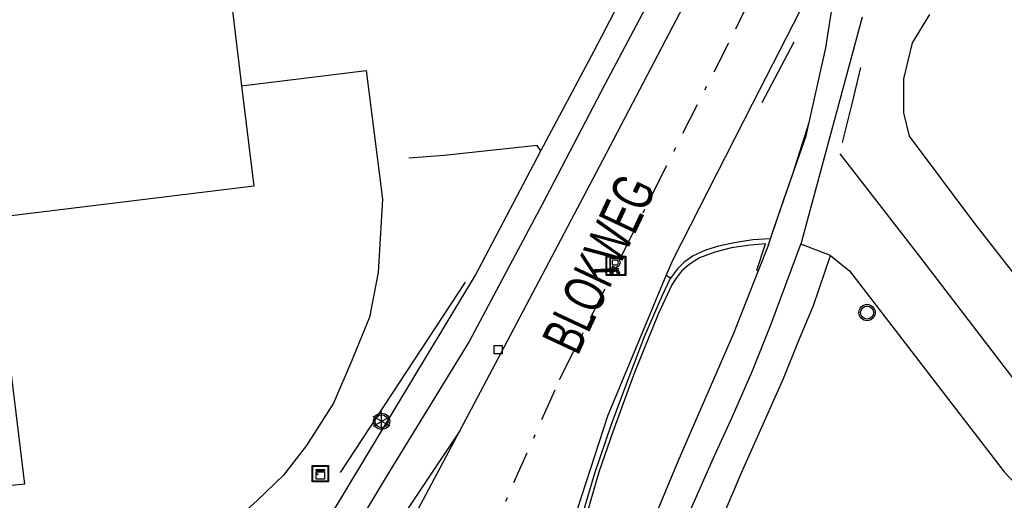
# Model space of a CAD drawing. Extents: x 99796 to 103543, y 406299 to 407646.
# Tile 41 of 85: x 101225 to 101286, y 406764 to 406794. Entities that reach past the tile are written whole.
import ezdxf
from ezdxf.enums import TextEntityAlignment as Align

# ---------------------------------------------------------------- set-up
doc = ezdxf.new("R2010")
doc.units = 0
doc.linetypes.add('As', pattern=[4.25, 2, -1, 0.25, -1])
for name, color, linetype in [('1101', 252, 'CONTINUOUS'), ('1104', 252, 'CONTINUOUS'), ('1106', 252, 'CONTINUOUS'), ('1107', 252, 'CONTINUOUS'), ('1110', 252, 'CONTINUOUS'), ('1112', 252, 'CONTINUOUS'), ('1201', 252, 'As'), ('1202', 252, 'CONTINUOUS'), ('1211', 252, 'CONTINUOUS'), ('1701', 252, 'CONTINUOUS'), ('2006', 252, 'Heg haag'), ('2401', 252, 'CONTINUOUS'), ('2701', 252, 'CONTINUOUS'), ('2810', 252, 'CONTINUOUS'), ('3602', 252, 'CONTINUOUS'), ('3605', 252, 'CONTINUOUS'), ('4501', 252, 'CONTINUOUS')]:
    doc.layers.add(name, color=color, linetype=linetype)
doc.linetypes.add('Heg haag', pattern='A,4,-1,[4,dgnlstyle.shx,S=0.004016,R=0,X=0,Y=0],-1', length=6)

# ---------------------------------------------------------------- blocks, each defined once
blk = doc.blocks.new('IMG-KAST', base_point=(97500.879966, 403507.602474))
at = {"layer": '2810'}
for points in [[(97500.379966, 403508.102474, 0), (97501.379966, 403508.102474, 0), (97501.379966, 403507.102474, 0), (97500.379966, 403507.102474, 0)], [(97500.618198, 403507.866454, 0), (97501.129648, 403507.866454, 0), (97501.129648, 403507.789878, 0), (97500.618198, 403507.789878, 0)], [(97500.618198, 403507.709163, 0), (97501.129648, 403507.709163, 0), (97501.129648, 403507.270405, 0), (97500.618198, 403507.270405, 0)]]:
    blk.add_polyline3d(points, close=True, dxfattribs=at)
for points in [[(97500.416612, 403507.165485, 0), (97500.416612, 403508.044589, 0)], [(97500.438212, 403508.066188, 0), (97501.317777, 403508.066188, 0)], [(97501.339377, 403508.044589, 0), (97501.339377, 403507.165485, 0)], [(97501.317777, 403507.143885, 0), (97500.438212, 403507.143885, 0)]]:
    blk.add_polyline3d(points, dxfattribs=at)
blk.add_circle((97500.703094, 403507.568429), 0.035426, dxfattribs=at)
for centre, start, end in [((97500.438212, 403508.044589), 90, 180), ((97501.317777, 403508.044589), 0, 90), ((97500.438212, 403507.165485), 180, 270), ((97501.317777, 403507.165485), 270, 0)]:
    blk.add_arc(centre, 0.0216, start, end, dxfattribs=at)
blk = doc.blocks.new('VERKEERSBORD', base_point=(97503.821083, 403507.602474))
at = {"layer": '2401'}
for radius in [0.5, 0.5, 0.4, 0.4]:
    blk.add_circle((97503.821083, 403507.602474), radius, dxfattribs=at)
blk = doc.blocks.new('INSPECTIE-_OF_RIOOLPUT', base_point=(97500.879966, 403507.602474))
at = {"layer": '3602'}
blk.add_polyline3d([(97500.279966, 403508.202474, 0), (97501.479966, 403508.202474, 0), (97501.479966, 403507.002474, 0), (97500.279966, 403507.002474, 0)], close=True, dxfattribs=at)
for points in [[(97500.323942, 403507.078087, 0), (97500.323942, 403508.133012, 0)], [(97500.349861, 403508.158931, 0), (97501.405339, 403508.158931, 0)], [(97500.879966, 403508.082474, 0), (97500.519966, 403508.082474, 0), (97500.519966, 403507.122474, 0), (97500.639966, 403507.122474, 0)], [(97500.639966, 403507.122474, 0), (97500.519966, 403507.122474, 0), (97500.519966, 403508.082474, 0), (97500.879966, 403508.082474, 0)], [(97501.431259, 403508.133012, 0), (97501.431259, 403507.078087, 0)], [(97500.879966, 403507.962474, 0), (97500.639966, 403507.962474, 0), (97500.639966, 403507.662474, 0)], [(97500.879966, 403507.962474, 0), (97500.639966, 403507.962474, 0), (97500.639966, 403507.662474, 0)], [(97500.639966, 403507.662474, 0), (97500.879966, 403507.662474, 0)], [(97500.639966, 403507.662474, 0), (97500.879966, 403507.662474, 0)], [(97500.639966, 403507.122474, 0), (97500.639966, 403507.542474, 0), (97500.741756, 403507.542474, 0), (97500.981756, 403507.122474, 0), (97501.119966, 403507.122474, 0), (97500.879966, 403507.542474, 0)], [(97500.879966, 403507.542474, 0), (97501.119966, 403507.122474, 0), (97500.981756, 403507.122474, 0), (97500.741756, 403507.542474, 0), (97500.639966, 403507.542474, 0), (97500.639966, 403507.122474, 0)], [(97501.405339, 403507.052167, 0), (97500.349861, 403507.052167, 0)]]:
    blk.add_polyline3d(points, dxfattribs=at)
for centre, radius, start, end in [((97500.349861, 403508.133012), 0.02592, 90, 180), ((97500.879966, 403507.812474), 0.27, 270, 90), ((97500.879966, 403507.812474), 0.27, 270, 90), ((97501.405339, 403508.133012), 0.02592, 0, 90), ((97500.879966, 403507.812474), 0.15, 270, 90), ((97500.879966, 403507.812474), 0.15, 270, 90), ((97500.349861, 403507.078087), 0.02592, 180, 270), ((97501.405339, 403507.078087), 0.02592, 270, 0)]:
    blk.add_arc(centre, radius, start, end, dxfattribs=at)
blk = doc.blocks.new('STRAATKOLK', base_point=(97500.879966, 403507.602474))
at = {"layer": '3605'}
blk.add_polyline3d([(97500.629966, 403507.352474, 0), (97500.629966, 403507.852474, 0), (97501.129966, 403507.852474, 0), (97501.129966, 403507.352474, 0)], close=True, dxfattribs=at)
blk = doc.blocks.new('LICHTMAST', base_point=(106423.199838, 404577.892233))
at = {"layer": '2701'}
for points in [[(106422.680222, 404577.592233, 0), (106423.719453, 404578.192234, 0)], [(106423.719453, 404577.592234, 0), (106422.680222, 404578.192233, 0)], [(106423.199838, 404577.292233, 0), (106423.199838, 404578.492233, 0)]]:
    blk.add_polyline3d(points, dxfattribs=at)

msp = doc.modelspace()

# ---------------------------------------------------------------- linework, layer by layer
at = {"layer": '1101'}
for points in [[(101270.526184, 406788.688861, 2.036), (101273.896826, 406795.288958, 2.039), (101275.556071, 406798.782908, 2.078), (101278.17197, 406805.577837, 2.114), (101279.894916, 406811.115854, 2.105), (101282.0269, 406818.941944, 2.111), (101283.745004, 406827.571951, 2.12), (101284.617094, 406834.823974, 2.165), (101285.020171, 406842.002981, 2.165), (101284.576116, 406851.614975, 2.189), (101284.20396, 406856.337898, 2.228)], [(101252.482368, 406768.507101, 1.991), (101255.227907, 406773.680039, 1.967), (101261.30013, 406785.206087, 2.048), (101265.650151, 406793.494113, 2.093), (101267.507953, 406797.065921, 2.087), (101268.476901, 406799.073108, 2.09), (101269.638074, 406801.642068, 2.102), (101270.550026, 406803.685017, 2.102), (101271.742863, 406806.568019, 2.126), (101272.775141, 406809.455864, 2.135), (101273.725836, 406812.595166, 2.189)], [(101265.21392, 406778.090783, 1.982936), (101265.612898, 406779.047065, 1.991), (101270.526184, 406788.688861, 2.036)], [(101257.16692, 406740.112193, 1.5397), (101257.075651, 406740.350612, 1.53724), (101256.777627, 406741.13106, 1.5292), (101256.452037, 406742.247157, 1.5322), (101256.335808, 406742.935591, 1.5322), (101256.218834, 406743.814387, 1.5217), (101256.129427, 406744.820587, 1.5382), (101256.185306, 406746.084206, 1.5487), (101256.282909, 406747.576557, 1.5967), (101256.451292, 406748.852097, 1.6597), (101256.68971, 406750.300117, 1.6717), (101257.268621, 406752.880998, 1.6927), (101257.862059, 406755.261459, 1.6837), (101258.441342, 406757.667251, 1.7122), (101259.193106, 406760.504432, 1.7302), (101260.051785, 406763.340868, 1.7572), (101260.806901, 406765.90275, 1.7782), (101261.821298, 406768.872924, 1.8037), (101262.87332, 406771.687009, 1.8472), (101263.865365, 406774.34016, 1.9252), (101264.984814, 406776.877828, 1.9372), (101265.486983, 406777.933203, 1.9192)], [(101265.486983, 406777.933203, 1.9192), (101265.21392, 406778.090783, 1.982936)], [(101241.83086, 406744.297886, 2.07922), (101246.530099, 406756.161116, 2.051), (101249.736829, 406763.334163, 2.015), (101252.482368, 406768.507101, 1.991)]]:
    msp.add_polyline3d(points, dxfattribs=at)
at = {"layer": '1104'}
for points in [[(101271.895973, 406813.364066, 2.192), (101268.78312, 406804.693826, 2.171), (101265.811829, 406798.148863, 2.111), (101261.423064, 406789.886169, 2.078), (101257.559938, 406782.47992, 2.021), (101253.05718, 406774.032824, 2.024), (101247.953905, 406765.672155, 2.054), (101241.825057, 406755.452939, 2.096), (101236.871911, 406748.037003, 2.105), (101235.60494, 406746.818833, 2.171), (101234.393807, 406745.865028, 2.200781)], [(101271.647124, 406780.352034, 2.085482), (101272.474138, 406782.844998, 2.075), (101273.834987, 406786.711849, 2.06), (101275.056137, 406792.129167, 2.054), (101275.554953, 406795.335896, 2.06), (101275.731904, 406796.684079, 2.021), (101275.906993, 406798.157059, 2.012)], [(101277.28386, 406794.033908, 2.105), (101273.517964, 406780.033522, 1.989069)], [(101266.694723, 406763.586365, 1.90382), (101268.071217, 406766.702198, 1.943419), (101269.309131, 406769.395583, 2.00447), (101270.505695, 406772.180982, 2.108419), (101271.669475, 406775.046103, 2.105669), (101273.517964, 406780.033522, 1.989069)], [(101271.527169, 406779.991053, 2.087), (101270.891262, 406778.385453, 2.064131)], [(101271.527169, 406779.991053, 2.087), (101271.647124, 406780.352034, 2.085482)], [(101270.891262, 406778.385453, 2.064131), (101269.357933, 406774.514876, 2.009), (101265.92396, 406766.634025, 1.898), (101263.317002, 406760.355048, 1.841), (101260.938031, 406754.074954, 1.79), (101260.119958, 406750.225984, 1.721)], [(101252.482368, 406768.507101, 1.991), (101248.127876, 406761.997156, 2.069), (101243.717877, 406754.60618, 2.045), (101241.420118, 406750.668176, 2.105), (101239.192394, 406747.751646, 2.139905)]]:
    msp.add_polyline3d(points, dxfattribs=at)
at = {"layer": '1106'}
msp.add_polyline3d([(101256.502774, 406740.234831, 1.665649), (101256.341023, 406740.663163, 1.661), (101255.91783, 406741.842963, 1.691), (101255.727095, 406743.058153, 1.682), (101255.584044, 406744.224914, 1.682), (101255.639924, 406746.948846, 1.736), (101256.918816, 406753.087007, 1.796), (101259.21285, 406762.038879, 1.895), (101261.607094, 406769.442149, 1.91), (101265.21392, 406778.090783, 1.982936)], dxfattribs=at)
at = {"layer": '1107'}
msp.add_polyline3d([(101270.891262, 406778.385453, 2.064131), (101270.80409, 406778.424941, 2.0809), (101271.331964, 406780.044325, 2.1209), (101270.398406, 406779.968701, 2.1249), (101269.247292, 406779.802181, 2.1249), (101268.215386, 406779.533215, 2.1069), (101267.2673, 406779.17745, 2.0929), (101266.618354, 406778.771393, 2.0709), (101266.167594, 406778.389551, 2.0609), (101265.865473, 406777.992807, 1.9949), (101265.558882, 406777.527146, 1.9809), (101264.713986, 406775.70995, 2.0774), (101263.267828, 406772.106476, 2.0774), (101261.91443, 406768.450104, 2.0759), (101261.063201, 406765.970923, 2.0624), (101260.20862, 406763.053648, 1.9934)], dxfattribs=at)
at = {"layer": '1110'}
for points in [[(101383.295937, 406750.643961, 2.258), (101364.41095, 406751.031019, 2.255), (101346.000938, 406751.335003, 2.219), (101329.515038, 406751.567833, 2.177), (101316.470934, 406751.748137, 2.123), (101310.392005, 406752.055101, 2.141), (101308.809875, 406752.485, 2.141), (101307.298897, 406752.984934, 2.147), (101304.677037, 406754.767113, 2.162), (101301.444976, 406758.572869, 2.174), (101292.731149, 406769.756936, 2.114), (101291.834099, 406771.302186, 2.114), (101290.580912, 406773.161851, 2.195), (101284.183843, 406781.391017, 2.198), (101280.207096, 406786.698066, 2.228), (101279.856173, 406788.122989, 2.228), (101279.869957, 406790.225171, 2.231), (101280.39187, 406792.443954, 2.237), (101281.462891, 406794.191115, 2.276)], [(101257.48804, 406785.784997, 2.117), (101257.261915, 406786.121018, 2.219), (101251.527948, 406785.49815, 2.525), (101249.344183, 406785.326041, 2.597)], [(101271.647124, 406780.352034, 2.085482), (101270.547045, 406780.302487, 1.9882), (101269.39444, 406780.107282, 2.0002), (101268.446727, 406779.916175, 2.0092), (101267.62828, 406779.663228, 2.0317), (101266.837774, 406779.285483, 2.0272), (101266.291274, 406778.8947, 2.0257), (101265.901981, 406778.516211, 2.0257), (101265.486983, 406777.933203, 1.9192)], [(101275.345964, 406779.336147, 2.072), (101276.330559, 406778.531857, 2.161364), (101276.503039, 406778.391041, 2.177), (101286.050958, 406765.99104, 2.114), (101287.371946, 406764.569096, 2.102), (101292.96696, 406757.269018, 2.108), (101298.162995, 406751.272045, 2.111), (101302.252991, 406747.534089, 2.12), (101305.029822, 406746.115871, 2.12), (101307.545884, 406745.127924, 2.117), (101310.105903, 406744.620912, 2.102), (101317.202954, 406744.471155, 2.162), (101340.244992, 406744.126938, 2.207), (101363.924054, 406743.691079, 2.228), (101384.371055, 406743.495129, 2.228), (101406.960843, 406743.391939, 2.201), (101424.144117, 406743.514128, 2.189), (101442.602931, 406743.672826, 2.177), (101465.46392, 406743.913107, 2.201), (101487.938969, 406743.987985, 2.21), (101503.896995, 406744.174995, 2.207), (101522.413178, 406744.157858, 2.177)]]:
    msp.add_polyline3d(points, dxfattribs=at)
at = {"layer": '1112'}
for points in [[(101257.48804, 406785.784997, 2.117), (101260.749904, 406791.91906, 2.162), (101264.018102, 406798.20288, 2.183), (101265.950037, 406801.928915, 2.294), (101267.348139, 406805.166938, 2.258), (101269.331111, 406810.468026, 2.33)], [(101241.634322, 406758.487187, 2.185523), (101241.74012, 406758.661159, 2.186), (101253.453923, 406778.11984, 2.123), (101257.48804, 406785.784997, 2.117)], [(101275.345964, 406779.336147, 2.072), (101273.517964, 406780.033522, 1.989069)], [(101271.696706, 406739.525735, 1.18448), (101268.005176, 406740.19629, 1.26368), (101266.933045, 406740.493786, 1.40888), (101266.284486, 406740.864159, 1.42868), (101265.324933, 406742.246039, 1.496), (101264.705045, 406743.631102, 1.517), (101264.222992, 406745.637171, 1.586), (101263.980849, 406747.281887, 1.601), (101263.825131, 406749.020852, 1.622), (101264.348907, 406751.742922, 1.715), (101266.065149, 406756.997816, 1.811), (101269.825084, 406765.887849, 1.943), (101272.445081, 406771.744006, 2.021), (101273.367835, 406774.051078, 2.045), (101274.292825, 406776.247882, 2.09), (101275.345964, 406779.336147, 2.072)]]:
    msp.add_polyline3d(points, dxfattribs=at)
at = {"layer": '1201'}
msp.add_polyline3d([(101254.104359, 406761.442088, 2.003992), (101258.645115, 406771.681048, 2.051), (101266.24508, 406786.869057, 2.123), (101269.498004, 406793.305986, 2.174), (101271.748079, 406798.027046, 2.183), (101275.151877, 406805.989854, 2.198)], dxfattribs=at)
at = {"layer": '1202'}
msp.add_polyline3d([(101275.920086, 406785.605932, 2.1182), (101280.761236, 406779.352795, 2.1891), (101289.809761, 406767.559616, 2.206), (101294.860591, 406761.006449, 2.2469)], dxfattribs=at)
at = {"layer": '1211'}
for points in [[(101273.070557, 406792.497225, 1.807218), (101271.109937, 406788.756289, 1.885618)], [(101276.080219, 406786.307283, 2.022818), (101276.674403, 406788.678803, 2.014418), (101277.21457, 406790.931858, 2.003218)], [(101273.997037, 406787.510179, 1.952818), (101273.004619, 406784.3448, 1.880018), (101271.722747, 406780.661978, 1.877218)]]:
    msp.add_polyline3d(points, dxfattribs=at)
at = {"layer": '1701'}
for points in [[(101197.221039, 406787.889786, 10.71845), (101207.699908, 406789.148934, 10.829), (101206.802113, 406796.349921, 10.814), (101237.781999, 406800.258123, 10.934), (101239.042265, 406789.79639, 7.037619)], [(101239.042265, 406789.79639, 7.037619), (101246.721951, 406790.732183, 7.031), (101247.727034, 406782.798059, 7.067), (101247.458069, 406778.27593, 7.076), (101246.920882, 406775.524058, 7.076), (101245.840175, 406772.850044, 7.076), (101244.712902, 406770.224087, 7.076), (101243.042109, 406767.607816, 7.073), (101241.625009, 406765.776836, 7.076), (101240.000037, 406764.211841, 7.079), (101238.173155, 406762.574949, 7.076), (101236.456914, 406761.331819, 7.076), (101234.725026, 406760.247015, 7.076), (101233.136935, 406759.460978, 7.076), (101231.501905, 406758.810915, 7.079), (101228.979139, 406758.090072, 7.01), (101226.480959, 406757.637821, 7.013), (101223.327128, 406757.191159, 7.025), (101220.346151, 406756.98515, 7.031), (101219.538508, 406764.560901, 7.031)], [(101239.042265, 406789.79639, 7.037619), (101239.788068, 406783.606075, 10.91), (101223.644895, 406781.627946, 10.913), (101225.65618, 406765.22512, 10.862), (101219.538508, 406764.560901, 7.031)]]:
    msp.add_polyline3d(points, dxfattribs=at)
at = {"layer": '2006'}
msp.add_polyline3d([(101245.13088, 406765.947826, 3.26), (101252.845956, 406777.685844, 3.26)], dxfattribs=at)

# ---------------------------------------------------------------- block references
at = {"layer": '2401'}
for p in [(101277.593804, 406775.809415, 2.243), (101247.6719, 406769.10501, 3.329)]:
    msp.add_blockref('VERKEERSBORD', p, dxfattribs=at)
at = {"layer": '2701'}
msp.add_blockref('LICHTMAST', (101247.6719, 406769.10501, 3.329), dxfattribs=at)
at = {"layer": '2810'}
msp.add_blockref('IMG-KAST', (101243.897809, 406765.872575, 3.222), dxfattribs=at)
at = {"layer": '3602'}
msp.add_blockref('INSPECTIE-_OF_RIOOLPUT', (101262.115496, 406778.691559, 2.06), dxfattribs=at)
at = {"layer": '3605'}
msp.add_blockref('STRAATKOLK', (101254.859103, 406773.519851, 2.066), dxfattribs=at)

# ---------------------------------------------------------------- texts
at = {"layer": '4501', "width": 0.68}
msp.add_text('BLOKWEG', height=2.5, rotation=64.902828, dxfattribs=at).set_placement((101261.066927, 406778.834723, 1.795), align=Align.MIDDLE)

doc.saveas('drawing.dxf')
